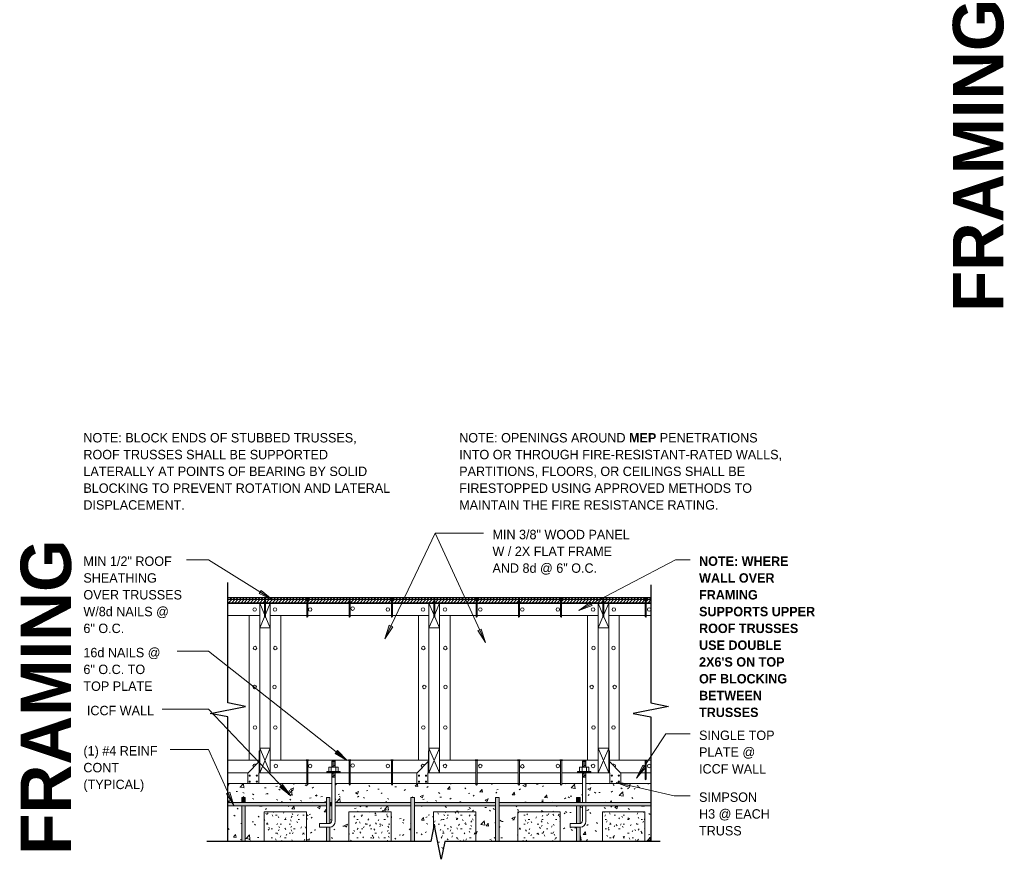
# Model space of a CAD drawing. Header units: inches. Extents: x 0 to 1357, y -35 to 287.
# Tile 5 of 13: x 157 to 297, y -28 to 91. Entities that reach past the tile are written whole.
import ezdxf

# ---------------------------------------------------------------- set-up
doc = ezdxf.new("R2010")
doc.units = ezdxf.units.IN
doc.header["$MEASUREMENT"] = 0
doc.linetypes.add('Hidden 1_8_', pattern=[0.1875, 0.125, -0.0625])
for name, color, linetype, lineweight in [('A-ANNO-TEXT', 2, 'Continuous', 9), ('A-DETL-GENF', 3, 'Continuous', 9), ('A-DETL-LLIN', 3, 'Continuous', 9), ('A-DETL-MBND', 5, 'Continuous', 9)]:
    doc.layers.add(name, color=color, linetype=linetype, lineweight=lineweight)
pattern_1 = [(0, (65.18, 0), (2.56, 0.64), [0.211, -1.709, 0.211, -1.709, -10.24]), (0, (65.18, 0), (2.56, 0.64), [-3.84, 0.211, -3.629, 0.211, -1.709, -4.48]), (0, (65.18, 0), (2.56, 0.64), [-9.6, 0.211, -1.069, 0.211, -2.989]), (120, (66.14, 0.32), (-1.8342563, 1.897025), [0.211, -1.709, 0.211, -1.709, -10.24]), (120, (66.14, 0.32), (-1.8342563, 1.897025), [-3.84, 0.211, -3.629, 0.211, -1.709, -4.48]), (120, (66.14, 0.32), (-1.8342563, 1.897025), [-9.6, 0.211, -1.069, 0.211, -2.989]), (240, (66.46, 1.6), (-0.7257437, -2.537025), [0.211, -1.709, 0.211, -1.709, -10.24]), (240, (66.46, 1.6), (-0.7257437, -2.537025), [-3.84, 0.211, -3.629, 0.211, -1.709, -4.48]), (240, (66.46, 1.6), (-0.7257437, -2.537025), [-9.6, 0.211, -1.069, 0.211, -2.989])]
pattern_2 = [(50, (65.18, 0), (4.590705, -0.40187), [0.48, -5.28]), (355, (65.18, 0), (-0.88784, 4.8137), [0.384, -4.224]), (100.451, (65.562, -0.033), (3.70197, 4.41272), [0.408, -4.487]), (46.184, (65.18, 1.28), (6.83066, -1.05904), [0.72, -7.92]), (96.636, (65.749, 1.192), (5.98166, 6.23401), [0.612, -6.731]), (351.184, (65.18, 1.28), (5.98208, 6.23382), [0.576, -6.336]), (21, (65.82, 0.96), (3.82029, -2.5771), [0.48, -5.28]), (326, (65.82, 0.96), (1.55721, 4.64059), [0.384, -4.224]), (71.451, (66.138, 0.745), (5.37715, 2.0647), [0.408, -4.487]), (37.5, (65.18, 0), (0.077972, 2.130786), [0.211, -3.962, 0.211, -4.077, -4.24]), (37.5, (65.18, 0), (0.077972, 2.130786), [-8.461, 0.211, -4.029]), (7.5, (65.18, 0), (1.683907, 2.52439), [0.211, -2.234, 0.211, -3.866, -1.616]), (7.5, (65.18, 0), (1.683907, 2.52439), [-6.522, 0.211, -1.405]), (327.5, (63.753, 0), (3.416527, -0.144297), [0.211, -1.389, 0.211, -4.781, -6.624]), (327.5, (63.753, 0), (3.416527, -0.144297), [-6.592, 0.211, -6.413]), (317.5, (63.113, 0), (3.732463, 0.640715), [0.211, -1.869, 0.211, -3.104, -4.704]), (317.5, (63.113, 0), (3.732463, 0.640715), [-5.395, 0.211, -4.493])]
pattern_3 = [(0, (57.726, -0.519), (0, 0.444), []), (315, (57.726, -0.519), (0.444063, 3e-17), [0.628, -0.628]), (45, (57.726, -0.519), (0.444063, -3e-17), [0.628, -0.628])]

# ---------------------------------------------------------------- blocks, each defined once
blk = doc.blocks.new('Dimension Lumbe_S BLOCKING0')
at = {"layer": 'A-DETL-GENF'}
for p, q in [((1.5, 0), (0, -3.5)), ((0, 0), (1.5, -3.5)), ((0, -3.5), (0, 0)), ((0, 0), (1.5, 0)), ((1.5, 0), (1.5, -3.5)), ((1.5, -3.5), (0, -3.5))]:
    blk.add_line(p, q, dxfattribs=at)
blk = doc.blocks.new('Dimension Lumbe_S BLOCKING1')
at = {"layer": 'A-DETL-GENF'}
for p, q in [((0, 0), (0.68, -1.59)), ((0, -3.5), (0, 0)), ((1.5, 0), (0.82, -1.59)), ((1.5, 0), (1.5, -3.5)), ((0.68, -1.92), (0, -3.5)), ((0.82, -1.92), (1.5, -3.5)), ((1.5, -3.5), (0, -3.5))]:
    blk.add_line(p, q, dxfattribs=at)
blk = doc.blocks.new('Plywood-Section_S BLOCKING0')
at = {"layer": 'A-DETL-GENF'}
h = blk.add_hatch(dxfattribs=at)
h.set_pattern_fill('FP2_8', color=256, style=0, pattern_type=2)
h.set_pattern_definition(pattern_3)
h.paths.add_polyline_path([(7.18, 0), (7.18, 0.75), (1.98, 0.75), (1.98, 0)], flags=0)
h = blk.add_hatch(dxfattribs=at)
h.set_pattern_fill('FP2_8', color=256, style=0, pattern_type=2)
h.set_pattern_definition(pattern_3)
h.paths.add_polyline_path([(7.32, 0.75), (7.32, 0), (13.18, 0), (13.18, 0.75)], flags=0)
h = blk.add_hatch(dxfattribs=at)
h.set_pattern_fill('FP2_8', color=256, style=0, pattern_type=2)
h.set_pattern_definition(pattern_3)
h.paths.add_polyline_path([(13.32, 0.75), (13.32, 0), (19.18, 0), (19.18, 0.75)], flags=0)
h = blk.add_hatch(dxfattribs=at)
h.set_pattern_fill('FP2_8', color=256, style=0, pattern_type=2)
h.set_pattern_definition(pattern_3)
h.paths.add_polyline_path([(19.32, 0.75), (19.32, 0), (25.18, 0), (25.18, 0.75)], flags=0)
h = blk.add_hatch(dxfattribs=at)
h.set_pattern_fill('FP2_8', color=256, style=0, pattern_type=2)
h.set_pattern_definition(pattern_3)
h.paths.add_polyline_path([(25.32, 0.75), (25.32, 0), (31.18, 0), (31.18, 0.75)], flags=0)
h = blk.add_hatch(dxfattribs=at)
h.set_pattern_fill('FP2_8', color=256, style=0, pattern_type=2)
h.set_pattern_definition(pattern_3)
h.paths.add_polyline_path([(31.32, 0.75), (31.32, 0), (37.18, 0), (37.18, 0.75)], flags=0)
h = blk.add_hatch(dxfattribs=at)
h.set_pattern_fill('FP2_8', color=256, style=0, pattern_type=2)
h.set_pattern_definition(pattern_3)
h.paths.add_polyline_path([(37.32, 0.75), (37.32, 0), (43.18, 0), (43.18, 0.75)], flags=0)
h = blk.add_hatch(dxfattribs=at)
h.set_pattern_fill('FP2_8', color=256, style=0, pattern_type=2)
h.set_pattern_definition(pattern_3)
h.paths.add_polyline_path([(43.32, 0.75), (43.32, 0), (49.18, 0), (49.18, 0.75)], flags=0)
h = blk.add_hatch(dxfattribs=at)
h.set_pattern_fill('FP2_8', color=256, style=0, pattern_type=2)
h.set_pattern_definition(pattern_3)
h.paths.add_polyline_path([(49.32, 0.75), (49.32, 0), (55.18, 0), (55.18, 0.75)], flags=0)
h = blk.add_hatch(dxfattribs=at)
h.set_pattern_fill('FP2_8', color=256, style=0, pattern_type=2)
h.set_pattern_definition(pattern_3)
h.paths.add_polyline_path([(55.32, 0.75), (55.32, 0), (61.18, 0), (61.18, 0.75)], flags=0)
h = blk.add_hatch(dxfattribs=at)
h.set_pattern_fill('FP2_8', color=256, style=0, pattern_type=2)
h.set_pattern_definition(pattern_3)
h.paths.add_polyline_path([(61.32, 0.75), (61.32, 0), (61.98, 0), (61.98, 0.75)], flags=0)
at = {"layer": 'A-DETL-GENF', "lineweight": 30}
for p, q in [((7.11, 0.75), (1.98, 0.75)), ((1.98, 0), (7.18, 0)), ((7.32, 0), (13.18, 0)), ((13.11, 0.75), (7.39, 0.75)), ((13.32, 0), (19.18, 0)), ((19.11, 0.75), (13.39, 0.75)), ((19.32, 0), (25.18, 0)), ((25.11, 0.75), (19.39, 0.75)), ((25.32, 0), (31.18, 0)), ((31.11, 0.75), (25.39, 0.75)), ((31.32, 0), (37.18, 0)), ((37.11, 0.75), (31.39, 0.75)), ((37.32, 0), (43.18, 0)), ((43.11, 0.75), (37.39, 0.75)), ((43.32, 0), (49.18, 0)), ((49.11, 0.75), (43.39, 0.75)), ((49.32, 0), (55.18, 0)), ((55.11, 0.75), (49.39, 0.75)), ((55.32, 0), (61.18, 0)), ((61.11, 0.75), (55.39, 0.75)), ((61.32, 0), (61.98, 0)), ((61.98, 0.75), (61.39, 0.75))]:
    blk.add_line(p, q, dxfattribs=at)
blk = doc.blocks.new('Common Wood Nai_S BLOCKING0')
at = {"layer": 'A-DETL-GENF'}
for p, q in [((0, 0.1405), (-0.066, 0.1405)), ((-0.066, 0.1405), (-0.066, -0.1405)), ((0, 0.0695), (0, 0.1405)), ((2.668, 0.0695), (0, 0.0695)), ((0, -0.0695), (0, 0.0695)), ((2.75, 0), (2.668, 0.0695)), ((2.668, -0.0695), (2.75, 0)), ((-0.066, -0.1405), (0, -0.1405)), ((0, -0.1405), (0, -0.0695)), ((0, -0.0695), (2.668, -0.0695))]:
    blk.add_line(p, q, dxfattribs=at)
blk = doc.blocks.new('Common Wood Nai_S BLOCKING1')
at = {"layer": 'A-DETL-GENF'}
for p, q in [((0, 0.1715), (-0.083, 0.1715)), ((-0.083, 0.1715), (-0.083, -0.1715)), ((0, 0.081), (0, 0.1715)), ((3.409, 0.081), (0, 0.081)), ((0, -0.081), (0, 0.081)), ((3.5, 0), (3.409, 0.081)), ((3.409, -0.081), (3.5, 0)), ((-0.083, -0.1715), (0, -0.1715)), ((0, -0.1715), (0, -0.081)), ((0, -0.081), (3.409, -0.081))]:
    blk.add_line(p, q, dxfattribs=at)
blk = doc.blocks.new('Reinf Bar Eleva_S BLOCKING0')
at = {"layer": 'A-DETL-GENF'}
for points in [[(0, 0), (0, -0.5), (0.67, -0.5), (0.67, 0)], [(1.17, 0), (1.17, -0.5), (6.25, -0.5), (6.25, 0)]]:
    blk.add_hatch(color=256, dxfattribs=at).paths.add_polyline_path(points, flags=0)
for p, q in [((0.67, 0), (0, 0)), ((0, 0), (0, -0.5)), ((0, -0.5), (0.67, -0.5)), ((6.25, 0), (1.17, 0)), ((1.17, -0.5), (6.25, -0.5))]:
    blk.add_line(p, q, dxfattribs=at)
blk = doc.blocks.new('Reinf Bar Eleva_S BLOCKING1')
at = {"layer": 'A-DETL-GENF'}
for points in [[(0, 0), (0, -0.5), (0.67, -0.5), (0.67, 0)], [(3.69, -0.12), (3.68, 0), (1.17, 0), (1.17, -0.5), (3.69, -0.5)], [(4.19, 0), (4.19, -0.5), (6.25, -0.5), (6.25, 0)]]:
    blk.add_hatch(color=256, dxfattribs=at).paths.add_polyline_path(points, flags=0)
for p, q in [((0.67, 0), (0, 0)), ((0, 0), (0, -0.5)), ((0, -0.5), (0.67, -0.5)), ((3.68, 0), (1.17, 0)), ((1.17, -0.5), (3.69, -0.5)), ((6.25, 0), (4.19, 0)), ((4.19, -0.5), (6.25, -0.5))]:
    blk.add_line(p, q, dxfattribs=at)
blk = doc.blocks.new('Anchor Bolt2 - _S BLOCKING0')
at = {"layer": 'A-DETL-GENF'}
for p, q in [((-0.66, 2.62), (-0.66, 3.25)), ((-0.66, 3.25), (0.66, 3.25)), ((-0.31, 2.62), (-0.31, 3.25)), ((-0.25, 4.12), (0.25, 4.18)), ((-0.25, 3.25), (-0.25, 4.12)), ((-0.25, 4), (0.25, 4.05)), ((-0.25, 3.87), (0.25, 3.93)), ((-0.25, 3.75), (0.25, 3.8)), ((-0.25, 3.62), (0.25, 3.68)), ((-0.25, 3.5), (0.25, 3.55)), ((-0.25, 3.37), (0.25, 3.43)), ((-0.12, 3.25), (0.25, 3.29)), ((0.25, 3.25), (0.25, 4.18)), ((0.31, 2.62), (0.31, 3.25)), ((0.66, 2.62), (0.66, 3.25)), ((-0.94, 2.62), (0.94, 2.62)), ((-0.94, 2.5), (-0.94, 2.62)), ((-0.94, 2.5), (0.94, 2.5)), ((-0.25, 2.5), (-0.25, -1.73)), ((-0.25, 2.37), (0.25, 2.43)), ((-0.25, 2.25), (0.25, 2.3)), ((-0.25, 2.12), (0.25, 2.18)), ((-0.25, 2), (0.25, 2.05)), ((-0.25, 1.87), (0.25, 1.93)), ((-0.25, 1.75), (0.25, 1.8)), ((0.25, 2.5), (0.25, -1.73)), ((0.94, 2.5), (0.94, 2.62)), ((-0.25, -2.23), (-0.25, -4.31)), ((0.25, -2.23), (0.25, -4.44)), ((-2, -5.25), (-2, -4.75)), ((-2, -4.75), (-0.69, -4.75)), ((-2, -5.25), (-0.56, -5.25))]:
    blk.add_line(p, q, dxfattribs=at)
for centre, radius in [((-0.69, -4.31), 0.438), ((-0.56, -4.44), 0.812)]:
    blk.add_arc(centre, radius, 270, 0, dxfattribs=at)
blk = doc.blocks.new('Reinf Bar Eleva_S BLOCKING2')
at = {"layer": 'A-DETL-GENF'}
for points in [[(34.06, -0.5), (34.06, 0), (22.56, 0), (22.56, -0.5)], [(46.06, -0.5), (46.06, 0), (45.8, 0), (45.8, -0.5)], [(60.52, -0.5), (60.52, 0), (46.56, 0), (46.56, -0.5)], [(0.52, 0), (0.52, -0.5), (22.06, -0.5), (22.06, 0)], [(34.56, 0), (34.56, -0.5), (45.3, -0.5), (45.3, 0)]]:
    blk.add_hatch(color=256, dxfattribs=at).paths.add_polyline_path(points, flags=0)
for p, q in [((22.06, 0), (0.52, 0)), ((0.52, -0.5), (22.06, -0.5)), ((34.06, 0), (22.56, 0)), ((22.56, -0.5), (34.06, -0.5)), ((45.3, 0), (34.56, 0)), ((34.56, -0.5), (45.3, -0.5)), ((46.06, 0), (45.8, 0)), ((45.8, -0.5), (46.06, -0.5)), ((60.52, 0), (46.56, 0)), ((46.56, -0.5), (60.52, -0.5))]:
    blk.add_line(p, q, dxfattribs=at)
blk = doc.blocks.new('Break Line1 - B_S BLOCKING0')
at = {"layer": 'A-DETL-GENF', "lineweight": 30}
for p, q in [((-1, 0), (-0.5, 2.5)), ((-0.5, 2.5), (0.5, -2.5)), ((-17.72, 0), (-1, 0)), ((0.5, -2.5), (1, 0)), ((1, 0), (18.68, 0))]:
    blk.add_line(p, q, dxfattribs=at)
blk = doc.blocks.new('Break Line1 - B_S BLOCKING1')
at = {"layer": 'A-DETL-GENF', "lineweight": 30}
for p, q in [((-1, 0), (-0.5, 2.5)), ((-0.5, 2.5), (0.5, -2.5)), ((-18.68, 0), (-1, 0)), ((0.5, -2.5), (1, 0)), ((1, 0), (18.06, 0))]:
    blk.add_line(p, q, dxfattribs=at)
blk = doc.blocks.new('Reinf Bar Eleva_S BLOCKING3')
at = {"layer": 'A-DETL-GENF'}
h = blk.add_hatch(color=256, dxfattribs=at)
edge = h.paths.add_edge_path(flags=0)
edge.add_line((0, 0), (0, -0.5))
edge.add_line((0, -0.5), (3.69, -0.5))
edge.add_line((3.69, -0.5), (3.69, -0.18))
edge.add_spline(control_points=[(3.69, -0.18), (3.69, -0.14), (3.68, -0.08), (3.66, -0.03), (3.65, 0)], knot_values=[0, 0, 0, 0, 0.090613, 0.18063, 0.18063, 0.18063, 0.18063], degree=3, periodic=0)
edge.add_line((3.65, 0), (0, 0))
blk.add_hatch(color=256, dxfattribs=at).paths.add_polyline_path([(4.19, 0), (4.19, -0.05), (4.19, -0.5), (6.25, -0.5), (6.25, 0)], flags=0)
for p, q in [((3.65, 0), (0, 0)), ((0, 0), (0, -0.5)), ((0, -0.5), (3.69, -0.5)), ((6.25, 0), (4.19, 0)), ((4.19, -0.5), (6.25, -0.5))]:
    blk.add_line(p, q, dxfattribs=at)
blk = doc.blocks.new('Reinf Bar Eleva_S BLOCKING4')
at = {"layer": 'A-DETL-GENF'}
blk.add_hatch(color=256, dxfattribs=at).paths.add_polyline_path([(0, 0), (0, -0.5), (6.25, -0.5), (6.25, 0)], flags=0)
for p, q in [((6.25, 0), (0, 0)), ((0, 0), (0, -0.5)), ((0, -0.5), (6.25, -0.5))]:
    blk.add_line(p, q, dxfattribs=at)
blk = doc.blocks.new('Anchor Bolt2 - _S BLOCKING1')
at = {"layer": 'A-DETL-GENF'}
for p, q in [((-0.66, 2.62), (-0.66, 3.25)), ((-0.66, 3.25), (0.66, 3.25)), ((-0.31, 2.62), (-0.31, 3.25)), ((-0.25, 4.12), (0.25, 4.18)), ((-0.25, 3.25), (-0.25, 4.12)), ((-0.25, 4), (0.25, 4.05)), ((-0.25, 3.87), (0.25, 3.93)), ((-0.25, 3.75), (0.25, 3.8)), ((-0.25, 3.62), (0.25, 3.68)), ((-0.25, 3.5), (0.25, 3.55)), ((-0.25, 3.37), (0.25, 3.43)), ((-0.12, 3.25), (0.25, 3.29)), ((0.25, 3.25), (0.25, 4.18)), ((0.31, 2.62), (0.31, 3.25)), ((0.66, 2.62), (0.66, 3.25)), ((-0.94, 2.62), (0.94, 2.62)), ((-0.94, 2.5), (-0.94, 2.62)), ((-0.94, 2.5), (0.94, 2.5)), ((-0.25, 2.5), (-0.25, -4.31)), ((-0.25, 2.37), (0.25, 2.43)), ((-0.25, 2.25), (0.25, 2.3)), ((-0.25, 2.12), (0.25, 2.18)), ((-0.25, 2), (0.25, 2.05)), ((-0.25, 1.87), (0.25, 1.93)), ((-0.25, 1.75), (0.25, 1.8)), ((0.25, 2.5), (0.25, -4.44)), ((0.94, 2.5), (0.94, 2.62)), ((-2, -5.25), (-2, -4.75)), ((-2, -4.75), (-0.69, -4.75)), ((-2, -5.25), (-0.56, -5.25))]:
    blk.add_line(p, q, dxfattribs=at)
for centre, radius in [((-0.69, -4.31), 0.438), ((-0.56, -4.44), 0.812)]:
    blk.add_arc(centre, radius, 270, 0, dxfattribs=at)
blk = doc.blocks.new('Break Line1 - B_S BLOCKING2')
at = {"layer": 'A-DETL-GENF', "lineweight": 30}
for p, q in [((-1, 0), (-0.5, 2.5)), ((-0.5, 2.5), (0.5, -2.5)), ((-31.53, 0), (-1, 0)), ((0.5, -2.5), (1, 0)), ((1, 0), (32.75, 0))]:
    blk.add_line(p, q, dxfattribs=at)

msp = doc.modelspace()

# ---------------------------------------------------------------- hatches: boundary and pattern name
at = {"layer": 'A-ANNO-TEXT'}
for points in [[(191.15, 10.1), (190.87, 9.65), (192.71, 8.82)], [(238.1, 7.96), (237.86, 8.42), (236.21, 7.26)], [(209.79, 4.94), (209.31, 5.16), (208.69, 3.24)], [(222.34, 4.63), (221.86, 4.41), (222.93, 2.7)], [(201.94, -12.59), (201.61, -13), (203.34, -14.03)], [(245.7, -14.98), (245.27, -14.69), (244.38, -16.5)], [(194.16, -17.41), (193.78, -17.77), (195.35, -19.04)], [(243.37, -17.83), (243.48, -17.32), (241.48, -17.13)], [(186.69, -18.48), (186.21, -18.7), (187.27, -20.41)]]:
    msp.add_hatch(color=7, dxfattribs=at).paths.add_polyline_path(points, flags=0)
at = {"layer": 'A-DETL-GENF'}
h = msp.add_hatch(dxfattribs=at)
h.set_pattern_fill('FP2_7', style=0, pattern_type=2)
h.set_pattern_definition(pattern_2)
h.paths.add_polyline_path([(197.77, -17.27), (197.77, -17.42), (197.68, -17.51), (197.6, -17.42), (197.6, -17.27), (190.79, -17.27), (190.79, -17.29), (189.23, -17.29), (189.23, -17.27), (186.41, -17.27), (186.41, -19.95), (188.38, -19.95), (188.38, -19.27), (188.88, -19.27), (188.88, -19.95), (200.38, -19.95), (200.38, -19.27), (200.88, -19.27), (200.88, -19.95), (201.14, -19.95), (201.14, -17.27)], flags=0)
h = msp.add_hatch(dxfattribs=at)
h.set_pattern_fill('FP2_7', style=0, pattern_type=2)
h.set_pattern_definition(pattern_2)
h.paths.add_polyline_path([(203.77, -17.27), (203.77, -17.42), (203.68, -17.51), (203.6, -17.42), (203.6, -17.27), (201.64, -17.27), (201.64, -19.95), (212.38, -19.95), (212.38, -19.27), (212.88, -19.27), (212.88, -19.95), (224.38, -19.95), (224.38, -19.27), (224.88, -19.27), (224.88, -19.95), (235.88, -19.95), (235.88, -19.27), (236.38, -19.27), (236.38, -19.95), (236.7, -19.95), (236.7, -17.27), (233.77, -17.27), (233.77, -17.42), (233.68, -17.51), (233.6, -17.42), (233.6, -17.27), (227.77, -17.27), (227.77, -17.42), (227.68, -17.51), (227.6, -17.42), (227.6, -17.27), (221.77, -17.27), (221.77, -17.42), (221.68, -17.51), (221.6, -17.42), (221.6, -17.27), (214.79, -17.27), (214.79, -17.29), (213.23, -17.29), (213.23, -17.27), (209.77, -17.27), (209.77, -17.42), (209.68, -17.51), (209.6, -17.42), (209.6, -17.27)], flags=0)
h = msp.add_hatch(dxfattribs=at)
h.set_pattern_fill('FP2_7', style=0, pattern_type=2)
h.set_pattern_definition(pattern_2)
h.paths.add_polyline_path([(237.2, -17.27), (237.2, -19.95), (246.41, -19.95), (246.41, -17.27), (242.14, -17.27), (242.14, -17.29), (240.58, -17.29), (240.58, -17.27)], flags=0)
h = msp.add_hatch(dxfattribs=at)
h.set_pattern_fill('FP2_7', style=0, pattern_type=2)
h.set_pattern_definition(pattern_2)
h.paths.add_polyline_path([(188.38, -25.52), (188.38, -20.45), (186.41, -20.45), (186.41, -25.52)], flags=0)
h = msp.add_hatch(dxfattribs=at)
h.set_pattern_fill('FP2_7', style=0, pattern_type=2)
h.set_pattern_definition(pattern_2)
h.paths.add_polyline_path([(191.56, -21.27), (197.56, -21.27), (197.56, -25.52), (200.38, -25.52), (200.38, -23.46), (199.39, -23.46), (199.39, -22.96), (200.38, -22.96), (200.38, -20.45), (188.88, -20.45), (188.88, -25.52), (191.56, -25.52)], flags=0)
h = msp.add_hatch(dxfattribs=at)
h.set_pattern_fill('FP2_7', style=0, pattern_type=2)
h.set_pattern_definition(pattern_2)
edge = h.paths.add_edge_path(flags=0)
edge.add_line((203.56, -21.27), (209.56, -21.27))
edge.add_line((209.56, -21.27), (209.56, -25.52))
edge.add_line((209.56, -25.52), (212.38, -25.52))
edge.add_line((212.38, -25.52), (212.38, -20.45))
edge.add_line((212.38, -20.45), (201.64, -20.45))
edge.add_line((201.64, -20.45), (201.64, -22.65))
edge.add_spline(control_points=[(201.64, -22.65), (201.64, -22.72), (201.62, -22.86), (201.54, -23.05), (201.42, -23.21), (201.26, -23.34), (201.08, -23.43), (200.94, -23.45), (200.88, -23.46)], knot_values=[0, 0, 0, 0, 0.203675, 0.407074, 0.610222, 0.813141, 1.015854, 1.218387, 1.218387, 1.218387, 1.218387], degree=3, periodic=0)
edge.add_line((200.88, -23.46), (200.88, -25.52))
edge.add_line((200.88, -25.52), (203.56, -25.52))
edge.add_line((203.56, -25.52), (203.56, -21.27))
h = msp.add_hatch(dxfattribs=at)
h.set_pattern_fill('FP2_7', style=0, pattern_type=2)
h.set_pattern_definition(pattern_2)
edge = h.paths.add_edge_path(flags=0)
edge.add_line((201.14, -20.45), (200.88, -20.45))
edge.add_line((200.88, -20.45), (200.88, -22.92))
edge.add_spline(control_points=[(200.88, -22.92), (200.91, -22.91), (200.97, -22.88), (201.05, -22.79), (201.12, -22.68), (201.14, -22.58), (201.14, -22.53)], knot_values=[0, 0, 0, 0, 0.099948, 0.199929, 0.34982, 0.500462, 0.500462, 0.500462, 0.500462], degree=3, periodic=0)
edge.add_line((201.14, -22.53), (201.14, -20.45))
h = msp.add_hatch(dxfattribs=at)
h.set_pattern_fill('FP2_7', style=0, pattern_type=2)
h.set_pattern_definition(pattern_2)
h.paths.add_polyline_path([(215.56, -21.27), (221.56, -21.27), (221.56, -25.52), (224.38, -25.52), (224.38, -20.45), (212.88, -20.45), (212.88, -25.52), (215.18, -25.52), (215.56, -23.62)], flags=0)
h = msp.add_hatch(dxfattribs=at)
h.set_pattern_fill('FP2_7', style=0, pattern_type=2)
h.set_pattern_definition(pattern_2)
h.paths.add_polyline_path([(227.56, -21.27), (233.56, -21.27), (233.56, -25.52), (235.88, -25.52), (235.88, -23.46), (234.95, -23.46), (234.95, -22.96), (235.88, -22.96), (235.88, -20.45), (224.88, -20.45), (224.88, -25.52), (227.56, -25.52)], flags=0)
h = msp.add_hatch(dxfattribs=at)
h.set_pattern_fill('FP2_7', style=0, pattern_type=2)
h.set_pattern_definition(pattern_2)
edge = h.paths.add_edge_path(flags=0)
edge.add_line((236.38, -20.45), (236.37, -22.95))
edge.add_arc((236.26, -22.53), 0.438, 285, 360)
edge.add_line((236.7, -22.53), (236.7, -20.45))
edge.add_line((236.7, -20.45), (236.38, -20.45))
h = msp.add_hatch(dxfattribs=at)
h.set_pattern_fill('FP2_7', style=0, pattern_type=2)
h.set_pattern_definition(pattern_2)
edge = h.paths.add_edge_path(flags=0)
edge.add_line((239.56, -21.27), (245.56, -21.27))
edge.add_line((245.56, -21.27), (245.56, -25.52))
edge.add_line((245.56, -25.52), (246.41, -25.52))
edge.add_line((246.41, -25.52), (246.41, -20.45))
edge.add_line((246.41, -20.45), (237.2, -20.45))
edge.add_line((237.2, -20.45), (237.2, -22.65))
edge.add_arc((236.38, -22.65), 0.813, 270, 360, ccw=False)
edge.add_line((236.38, -23.46), (236.38, -23.46))
edge.add_line((236.38, -23.46), (236.38, -25.52))
edge.add_line((236.38, -25.52), (239.56, -25.52))
edge.add_line((239.56, -25.52), (239.56, -21.27))
h = msp.add_hatch(dxfattribs=at)
h.set_pattern_fill('FP2_6', style=0, pattern_type=2)
h.set_pattern_definition(pattern_1)
h.paths.add_polyline_path([(191.56, -21.27), (191.56, -25.52), (197.56, -25.52), (197.56, -21.27)], flags=0)
h = msp.add_hatch(dxfattribs=at)
h.set_pattern_fill('FP2_6', style=0, pattern_type=2)
h.set_pattern_definition(pattern_1)
h.paths.add_polyline_path([(203.56, -21.27), (203.56, -25.52), (209.56, -25.52), (209.56, -21.27)], flags=0)
h = msp.add_hatch(dxfattribs=at)
h.set_pattern_fill('FP2_6', style=0, pattern_type=2)
h.set_pattern_definition(pattern_1)
h.paths.add_polyline_path([(215.56, -21.27), (215.56, -23.62), (215.68, -23.02), (216.68, -28.02), (217.18, -25.52), (221.56, -25.52), (221.56, -21.27)], flags=0)
h = msp.add_hatch(dxfattribs=at)
h.set_pattern_fill('FP2_6', style=0, pattern_type=2)
h.set_pattern_definition(pattern_1)
h.paths.add_polyline_path([(227.56, -21.27), (227.56, -25.52), (233.56, -25.52), (233.56, -21.27)], flags=0)
h = msp.add_hatch(dxfattribs=at)
h.set_pattern_fill('FP2_6', style=0, pattern_type=2)
h.set_pattern_definition(pattern_1)
h.paths.add_polyline_path([(239.56, -21.27), (239.56, -25.52), (245.56, -25.52), (245.56, -21.27)], flags=0)

# ---------------------------------------------------------------- linework, layer by layer
at = {"layer": 'A-ANNO-TEXT', "color": 7}
for p, q in [((208.69, 3.24), (215.83, 18.22)), ((215.83, 18.22), (222.66, 18.22)), ((215.83, 18.22), (222.66, 18.22)), ((222.93, 2.7), (215.83, 18.22)), ((182.53, 14.44), (180.56, 14.44)), ((183.66, 14.44), (182.53, 14.44)), ((192.71, 8.82), (183.66, 14.44)), ((236.21, 7.26), (249.91, 14.44)), ((249.91, 14.44), (251.96, 14.44)), ((191.15, 10.1), (190.87, 9.65)), ((192.71, 8.82), (191.15, 10.1)), ((190.87, 9.65), (192.71, 8.82)), ((237.86, 8.42), (236.21, 7.26)), ((238.1, 7.96), (237.86, 8.42)), ((236.21, 7.26), (238.1, 7.96)), ((209.31, 5.16), (208.69, 3.24)), ((208.69, 3.24), (209.79, 4.94)), ((209.79, 4.94), (209.31, 5.16)), ((222.34, 4.63), (221.86, 4.41)), ((221.86, 4.41), (222.93, 2.7)), ((222.93, 2.7), (222.34, 4.63)), ((179.97, 1.48), (179.23, 1.48)), ((183.66, 1.48), (179.97, 1.48)), ((203.34, -14.03), (183.66, 1.48)), ((178.43, -6.74), (177.07, -6.74)), ((183.66, -6.74), (178.43, -6.74)), ((195.35, -19.04), (183.66, -6.74)), ((244.38, -16.5), (248.53, -10.25)), ((248.53, -10.25), (251.96, -10.25)), ((178.36, -12.45), (178.24, -12.45)), ((183.66, -12.45), (178.36, -12.45)), ((187.27, -20.41), (183.66, -12.45)), ((201.94, -12.59), (201.61, -13)), ((201.61, -13), (203.34, -14.03)), ((203.34, -14.03), (201.94, -12.59)), ((245.27, -14.69), (244.38, -16.5)), ((244.38, -16.5), (245.7, -14.98)), ((245.7, -14.98), (245.27, -14.69)), ((194.16, -17.41), (193.78, -17.77)), ((193.78, -17.77), (195.35, -19.04)), ((195.35, -19.04), (194.16, -17.41)), ((243.48, -17.32), (241.48, -17.13)), ((241.48, -17.13), (243.37, -17.83)), ((241.48, -17.13), (249.73, -19.02)), ((243.37, -17.83), (243.48, -17.32)), ((186.69, -18.48), (186.21, -18.7)), ((186.21, -18.7), (187.27, -20.41)), ((187.27, -20.41), (186.69, -18.48)), ((249.73, -19.02), (251.96, -19.02))]:
    msp.add_line(p, q, dxfattribs=at)
at = {"layer": 'A-DETL-LLIN'}
for p, q in [((190.93, 6.55), (190.93, 8.3)), ((192.43, 8.3), (192.43, 6.55)), ((214.93, 6.55), (214.93, 8.3)), ((216.43, 8.3), (216.43, 6.55)), ((238.93, 6.55), (238.93, 8.3)), ((240.43, 8.3), (240.43, 6.55)), ((186.41, 6.55), (190.93, 6.55)), ((190.93, 6.55), (189.43, 6.55)), ((189.43, 6.55), (189.43, -13.95)), ((190.93, -13.95), (190.93, 6.55)), ((192.43, 6.55), (197.62, 6.55)), ((193.93, 6.55), (192.43, 6.55)), ((192.43, 6.55), (192.43, -13.95)), ((193.93, -13.95), (193.93, 6.55)), ((197.75, 6.55), (203.62, 6.55)), ((203.75, 6.55), (209.62, 6.55)), ((209.75, 6.55), (214.93, 6.55)), ((214.93, 6.55), (213.43, 6.55)), ((213.43, 6.55), (213.43, -13.95)), ((214.93, -13.95), (214.93, 6.55)), ((216.43, 6.55), (221.62, 6.55)), ((217.93, 6.55), (216.43, 6.55)), ((216.43, 6.55), (216.43, -13.95)), ((217.93, -13.95), (217.93, 6.55)), ((221.75, 6.55), (227.62, 6.55)), ((227.75, 6.55), (233.62, 6.55)), ((233.75, 6.55), (238.93, 6.55)), ((238.93, 6.55), (237.43, 6.55)), ((237.43, 6.55), (237.43, -13.95)), ((238.93, -13.95), (238.93, 6.55)), ((240.43, 6.55), (245.62, 6.55)), ((241.93, 6.55), (240.43, 6.55)), ((240.43, 6.55), (240.43, -13.95)), ((241.93, -13.95), (241.93, 6.55)), ((245.75, 6.55), (246.41, 6.55)), ((190.93, 4.8), (192.43, 4.8)), ((190.93, -12.26), (190.93, 4.8)), ((192.43, 4.8), (192.43, -12.26)), ((193.93, -6.2), (193.93, 4.8)), ((193.93, -6.2), (193.93, 4.8)), ((214.93, 4.8), (216.43, 4.8)), ((214.93, -12.26), (214.93, 4.8)), ((214.93, -12.26), (214.93, 4.8)), ((216.43, 4.8), (216.43, -12.26)), ((217.93, -6.2), (217.93, 4.8)), ((217.93, -6.2), (217.93, 4.8)), ((238.93, 4.8), (240.43, 4.8)), ((238.93, -12.26), (238.93, 4.8)), ((238.93, -12.26), (238.93, 4.8)), ((240.43, 4.8), (240.43, -12.26)), ((241.93, -6.2), (241.93, 4.8)), ((241.93, -6.2), (241.93, 4.8)), ((192.43, -12.26), (190.93, -12.26)), ((216.43, -12.26), (214.93, -12.26)), ((240.43, -12.26), (238.93, -12.26)), ((190.93, -13.95), (186.41, -13.95)), ((189.43, -13.95), (190.93, -13.95)), ((190.9, -12.66), (190.85, -12.66)), ((190.85, -12.66), (190.85, -14.09)), ((190.9, -14.02), (190.9, -12.66)), ((190.93, -15.77), (190.93, -13.95)), ((192.43, -13.95), (192.43, -15.7)), ((197.51, -13.95), (192.43, -13.95)), ((192.43, -13.95), (193.93, -13.95)), ((203.51, -13.95), (197.86, -13.95)), ((209.51, -13.95), (203.86, -13.95)), ((214.93, -13.95), (209.86, -13.95)), ((213.43, -13.95), (214.93, -13.95)), ((214.9, -12.66), (214.85, -12.66)), ((214.85, -12.66), (214.85, -14.09)), ((214.9, -14.02), (214.9, -12.66)), ((214.93, -15.7), (214.93, -13.95)), ((216.43, -13.95), (216.43, -15.7)), ((221.51, -13.95), (216.43, -13.95)), ((216.43, -13.95), (217.93, -13.95)), ((227.51, -13.95), (221.86, -13.95)), ((233.51, -13.95), (227.86, -13.95)), ((238.93, -13.95), (233.86, -13.95)), ((237.43, -13.95), (238.93, -13.95)), ((238.93, -15.7), (238.93, -13.95)), ((240.43, -13.95), (240.43, -15.77)), ((245.54, -13.95), (240.43, -13.95)), ((240.43, -13.95), (241.93, -13.95)), ((240.47, -14.02), (240.47, -12.66)), ((240.47, -12.66), (240.52, -12.66)), ((240.52, -12.66), (240.52, -14.09)), ((246.41, -13.95), (245.83, -13.95)), ((190.88, -14.09), (189.23, -15.79)), ((190.84, -14.13), (189.23, -15.79)), ((190.84, -15.74), (190.84, -14.13)), ((190.84, -14.13), (190.84, -15.76)), ((190.9, -15.73), (190.9, -14.02)), ((201.64, -14.04), (201.14, -14.09)), ((201.14, -14.09), (201.14, -14.96)), ((201.14, -14.96), (201.64, -14.96)), ((201.64, -14.96), (201.64, -14.04)), ((214.88, -14.09), (213.23, -15.79)), ((214.84, -14.13), (213.23, -15.79)), ((214.84, -15.74), (214.84, -14.13)), ((214.84, -14.13), (214.84, -15.76)), ((214.9, -15.73), (214.9, -14.02)), ((237.2, -14.04), (236.7, -14.09)), ((236.7, -14.09), (236.7, -14.96)), ((236.7, -14.96), (237.2, -14.96)), ((237.2, -14.96), (237.2, -14.04)), ((240.47, -15.73), (240.47, -14.02)), ((240.49, -14.09), (242.14, -15.79)), ((242.14, -15.79), (240.53, -14.13)), ((240.53, -14.13), (240.53, -15.74)), ((240.53, -14.13), (240.53, -15.76)), ((186.41, -15.77), (189.24, -15.77)), ((186.41, -15.77), (189.24, -15.77)), ((189.23, -15.79), (189.23, -17.29)), ((189.23, -15.79), (189.23, -17.29)), ((190.79, -15.79), (190.9, -15.73)), ((190.79, -15.79), (190.84, -15.74)), ((190.79, -17.29), (190.79, -15.79)), ((190.79, -17.29), (190.79, -15.79)), ((190.81, -15.77), (190.93, -15.77)), ((190.81, -15.77), (197.6, -15.77)), ((197.77, -15.77), (203.6, -15.77)), ((203.77, -15.77), (209.6, -15.77)), ((209.77, -15.77), (213.24, -15.77)), ((213.23, -15.79), (213.23, -17.29)), ((213.23, -15.79), (213.23, -17.29)), ((214.79, -15.79), (214.9, -15.73)), ((214.79, -15.79), (214.84, -15.74)), ((214.79, -17.29), (214.79, -15.79)), ((214.79, -17.29), (214.79, -15.79)), ((214.81, -15.77), (221.6, -15.77)), ((221.77, -15.77), (227.6, -15.77)), ((227.77, -15.77), (233.6, -15.77)), ((233.77, -15.77), (240.56, -15.77)), ((240.43, -15.77), (240.56, -15.77)), ((240.58, -15.79), (240.47, -15.73)), ((240.53, -15.74), (240.58, -15.79)), ((240.58, -15.79), (240.58, -17.29)), ((240.58, -17.29), (240.58, -15.79)), ((242.13, -15.77), (245.62, -15.77)), ((242.13, -15.77), (245.62, -15.77)), ((242.14, -17.29), (242.14, -15.79)), ((242.14, -15.79), (242.14, -17.29)), ((245.75, -15.77), (246.41, -15.77)), ((245.75, -15.77), (246.41, -15.77)), ((189.23, -17.27), (186.41, -17.27)), ((189.23, -17.27), (186.41, -17.27)), ((186.41, -17.27), (189.23, -17.27)), ((189.23, -17.29), (190.79, -17.29)), ((189.23, -17.29), (190.79, -17.29)), ((197.6, -17.27), (190.79, -17.27)), ((197.6, -17.27), (190.79, -17.27)), ((190.79, -17.27), (197.6, -17.27)), ((190.79, -17.27), (201.14, -17.27)), ((201.14, -17.27), (197.77, -17.27)), ((201.14, -17.27), (197.77, -17.27)), ((197.77, -17.27), (201.14, -17.27)), ((203.6, -17.27), (201.64, -17.27)), ((203.6, -17.27), (201.64, -17.27)), ((201.64, -17.27), (203.6, -17.27)), ((201.64, -17.27), (213.23, -17.27)), ((209.6, -17.27), (203.77, -17.27)), ((209.6, -17.27), (203.77, -17.27)), ((203.77, -17.27), (209.6, -17.27)), ((213.23, -17.27), (209.77, -17.27)), ((213.23, -17.27), (209.77, -17.27)), ((209.77, -17.27), (213.23, -17.27)), ((213.23, -17.29), (214.79, -17.29)), ((213.23, -17.29), (214.79, -17.29)), ((221.6, -17.27), (214.79, -17.27)), ((221.6, -17.27), (214.79, -17.27)), ((214.79, -17.27), (221.6, -17.27)), ((214.79, -17.27), (228.56, -17.27)), ((227.6, -17.27), (221.77, -17.27)), ((227.6, -17.27), (221.77, -17.27)), ((221.77, -17.27), (227.6, -17.27)), ((233.6, -17.27), (227.77, -17.27)), ((233.6, -17.27), (227.77, -17.27)), ((227.77, -17.27), (233.6, -17.27)), ((236.7, -17.27), (233.77, -17.27)), ((236.7, -17.27), (233.77, -17.27)), ((233.77, -17.27), (236.7, -17.27)), ((240.58, -17.27), (237.2, -17.27)), ((240.58, -17.27), (237.2, -17.27)), ((237.2, -17.27), (240.58, -17.27)), ((240.58, -17.29), (242.14, -17.29)), ((242.14, -17.29), (240.58, -17.29)), ((246.41, -17.27), (242.14, -17.27)), ((246.41, -17.27), (242.14, -17.27)), ((242.14, -17.27), (246.41, -17.27)), ((191.56, -25.52), (191.56, -21.27)), ((191.56, -21.27), (197.56, -21.27)), ((197.56, -21.27), (197.56, -25.52)), ((203.56, -25.52), (203.56, -21.27)), ((203.56, -21.27), (209.56, -21.27)), ((209.56, -21.27), (209.56, -25.52)), ((215.56, -23.62), (215.56, -21.27)), ((215.56, -21.27), (221.56, -21.27)), ((221.56, -21.27), (221.56, -25.52)), ((227.56, -25.52), (227.56, -21.27)), ((227.56, -21.27), (233.56, -21.27)), ((233.56, -21.27), (233.56, -25.52)), ((239.56, -25.52), (239.56, -21.27)), ((239.56, -21.27), (245.56, -21.27)), ((245.56, -21.27), (245.56, -25.52))]:
    msp.add_line(p, q, dxfattribs=at)
for centre, radius in [((190.21, 7.4), 0.25), ((193.09, 7.4), 0.25), ((198.09, 7.4), 0.25), ((204.11, 7.53), 0.25), ((209.09, 7.4), 0.25), ((214.09, 7.4), 0.25), ((217.21, 7.4), 0.25), ((222.21, 7.4), 0.25), ((228.18, 7.4), 0.25), ((233.21, 7.4), 0.25), ((238.21, 7.4), 0.25), ((241.16, 7.4), 0.25), ((246.16, 7.4), 0.25), ((190.26, 1.94), 0.25), ((193.14, 1.94), 0.25), ((214.14, 1.94), 0.25), ((217.26, 1.94), 0.25), ((238.26, 1.94), 0.25), ((241.11, 1.94), 0.25), ((190.2, -3.58), 0.25), ((193.02, -3.58), 0.25), ((214.27, -3.58), 0.25), ((217.27, -3.58), 0.25), ((238.02, -3.58), 0.25), ((241.27, -3.58), 0.25), ((190.26, -9.33), 0.25), ((193.14, -9.33), 0.25), ((214.14, -9.33), 0.25), ((217.26, -9.33), 0.25), ((238.26, -9.33), 0.25), ((241.11, -9.33), 0.25), ((193.21, -14.79), 0.25), ((198.09, -14.79), 0.25), ((204.11, -14.72), 0.25), ((209.09, -14.79), 0.25), ((217.21, -14.79), 0.25), ((222.21, -14.79), 0.25), ((228.18, -14.85), 0.25), ((233.21, -14.79), 0.25), ((238.21, -14.79), 0.25), ((246.16, -14.79), 0.25), ((189.51, -16.16), 0.0855), ((190.51, -16.16), 0.0855), ((213.51, -16.16), 0.0855), ((214.51, -16.16), 0.0855), ((240.86, -16.16), 0.0855), ((241.86, -16.16), 0.0855), ((189.51, -17.01), 0.0855), ((190.51, -17.01), 0.0855), ((213.51, -17.01), 0.0855), ((214.51, -17.01), 0.0855), ((240.86, -17.01), 0.0855), ((241.86, -17.01), 0.0855)]:
    msp.add_circle(centre, radius, dxfattribs=at)
for centre, radius, start, end in [((190.21, -14.79), 0.25, 48.5787, 223.4222), ((190.8, -14.09), 0.046, 315.904, 0), ((190.81, -14.02), 0.092, 315.904, 0), ((214.09, -14.79), 0.25, 26.253, 247.9117), ((214.8, -14.09), 0.046, 315.904, 0), ((214.81, -14.02), 0.092, 315.904, 0), ((240.56, -14.02), 0.092, 180, 224.096), ((240.56, -14.09), 0.046, 180, 224.096), ((241.16, -14.79), 0.25, 316.5778, 131.4213)]:
    msp.add_arc(centre, radius, start, end, dxfattribs=at)
at = {"layer": 'A-DETL-MBND', "linetype": 'Hidden 1_8_'}
for p, q in [((191.56, -21.27), (191.56, -25.52)), ((233.56, -21.27), (233.56, -25.52)), ((239.56, -21.27), (239.56, -25.52))]:
    msp.add_line(p, q, dxfattribs=at)

# ---------------------------------------------------------------- block references
at = {"layer": 'A-DETL-GENF'}
for name, p, rotation in [('Break Line1 - B_S BLOCKING1', (186.41, -6.84), 89.99999999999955), ('Break Line1 - B_S BLOCKING0', (246.41, -6.84), 269.9999999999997), ('Common Wood Nai_S BLOCKING0', (191.68, 9.05), 269.9999999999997), ('Common Wood Nai_S BLOCKING0', (197.68, 9.05), 269.9999999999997), ('Common Wood Nai_S BLOCKING0', (203.68, 9.05), 269.9999999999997), ('Common Wood Nai_S BLOCKING0', (209.68, 9.05), 269.9999999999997), ('Common Wood Nai_S BLOCKING0', (215.68, 9.05), 269.9999999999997), ('Common Wood Nai_S BLOCKING0', (221.68, 9.05), 269.9999999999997), ('Common Wood Nai_S BLOCKING0', (227.68, 9.05), 269.9999999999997), ('Common Wood Nai_S BLOCKING0', (233.68, 9.05), 269.9999999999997), ('Common Wood Nai_S BLOCKING0', (239.68, 9.05), 269.9999999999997), ('Common Wood Nai_S BLOCKING0', (245.68, 9.05), 269.9999999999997), ('Common Wood Nai_S BLOCKING1', (197.68, -14.01), 269.9999999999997), ('Common Wood Nai_S BLOCKING1', (203.68, -14.01), 269.9999999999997), ('Common Wood Nai_S BLOCKING1', (209.68, -14.01), 269.9999999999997), ('Common Wood Nai_S BLOCKING1', (221.68, -14.01), 269.9999999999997), ('Common Wood Nai_S BLOCKING1', (227.68, -14.01), 269.9999999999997), ('Common Wood Nai_S BLOCKING1', (233.68, -14.01), 269.9999999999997), ('Common Wood Nai_S BLOCKING0', (245.68, -14.01), 269.9999999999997), ('Reinf Bar Eleva_S BLOCKING0', (188.88, -19.27), 269.9999999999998), ('Reinf Bar Eleva_S BLOCKING3', (200.88, -19.27), 269.9999999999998), ('Reinf Bar Eleva_S BLOCKING4', (212.88, -19.27), 269.9999999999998), ('Reinf Bar Eleva_S BLOCKING4', (224.88, -19.27), 269.9999999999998), ('Reinf Bar Eleva_S BLOCKING1', (236.38, -19.27), 269.9999999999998), ('Reinf Bar Eleva_S BLOCKING2', (246.93, -20.45), 180), ('Break Line1 - B_S BLOCKING2', (216.18, -25.52), 180)]:
    msp.add_blockref(name, p, dxfattribs=dict(at, rotation=rotation))
for name, p in [('Plywood-Section_S BLOCKING0', (184.43, 8.3)), ('Dimension Lumbe_S BLOCKING1', (190.93, 8.3)), ('Dimension Lumbe_S BLOCKING1', (214.93, 8.3)), ('Dimension Lumbe_S BLOCKING1', (238.93, 8.3)), ('Dimension Lumbe_S BLOCKING0', (190.93, -12.26)), ('Dimension Lumbe_S BLOCKING0', (214.93, -12.26)), ('Dimension Lumbe_S BLOCKING0', (238.93, -12.26)), ('Anchor Bolt2 - _S BLOCKING1', (201.39, -18.21)), ('Anchor Bolt2 - _S BLOCKING0', (236.95, -18.21))]:
    msp.add_blockref(name, p, dxfattribs=at)

# ---------------------------------------------------------------- texts
at = {"layer": 'A-ANNO-TEXT', "color": 253, "char_height": 7.1651, "width": 52.416, "attachment_point": 1, "rotation": 90, "line_spacing_factor": 1.063354}
for insert in [(289.24, 49.6), (157.01, -27.37)]:
    msp.add_mtext('\\fStylus BT|b1|i0|c0|p34|;FRAMING', dxfattribs=dict(at, insert=insert))
at = {"layer": 'A-ANNO-TEXT', "color": 7, "attachment_point": 1, "line_spacing_factor": 1.070803}
for s, insert, char_height, width in [('\\fStylus BT|b0|i0|c0|p34|;NOTE: BLOCK ENDS OF STUBBED TRUSSES,\\PROOF TRUSSES SHALL BE SUPPORTED\\PLATERALLY AT POINTS OF BEARING BY SOLID\\PBLOCKING TO PREVENT ROTATION AND LATERAL\\PDISPLACEMENT.', (165.92, 32.42), 1.3341, 51.12), ('\\fStylus BT|b0|i0|c0|p34|;NOTE: OPENINGS AROUND \\fStylus BT|b1|i0|c0|p34|;MEP\\fStylus BT|b0|i0|c0|p34|; PENETRATIONS\\PINTO OR THROUGH FIRE-RESISTANT-RATED WALLS,\\PPARTITIONS, FLOORS, OR CEILINGS SHALL BE\\PFIRESTOPPED USING APPROVED METHODS TO\\PMAINTAIN THE FIRE RESISTANCE RATING.', (219.22, 32.42), 1.33411, 54.144), ('\\fStylus BT|b0|i0|c0|p34|;MIN 3/8" WOOD PANEL\\PW / 2X FLAT FRAME\\PAND 8d @ 6" O.C.', (223.94, 18.7), 1.3341, 24.138), ('\\fStylus BT|b0|i0|c0|p34|;MIN 1/2" ROOF\\PSHEATHING\\POVER TRUSSES\\PW/8d NAILS @\\P6" O.C.', (165.92, 14.92), 1.3341, 16.686), ("\\fStylus BT|b1|i0|c0|p34|;NOTE: WHERE\\fStylus BT|b0|i0|c0|p34|;\\P\\fStylus BT|b1|i0|c0|p34|;WALL OVER\\fStylus BT|b0|i0|c0|p34|;\\P\\fStylus BT|b1|i0|c0|p34|;FRAMING\\fStylus BT|b0|i0|c0|p34|;\\P\\fStylus BT|b1|i0|c0|p34|;SUPPORTS UPPER\\fStylus BT|b0|i0|c0|p34|;\\P\\fStylus BT|b1|i0|c0|p34|;ROOF TRUSSES\\fStylus BT|b0|i0|c0|p34|;\\P\\fStylus BT|b1|i0|c0|p34|;USE DOUBLE\\fStylus BT|b0|i0|c0|p34|;\\P\\fStylus BT|b1|i0|c0|p34|;2X6'S ON TOP\\fStylus BT|b0|i0|c0|p34|;\\P\\fStylus BT|b1|i0|c0|p34|;OF BLOCKING\\fStylus BT|b0|i0|c0|p34|;\\P\\fStylus BT|b1|i0|c0|p34|;BETWEEN\\fStylus BT|b0|i0|c0|p34|;\\P\\fStylus BT|b1|i0|c0|p34|;TRUSSES", (253.24, 14.92), 1.3341, 19.458), ('\\fStylus BT|b0|i0|c0|p34|;16d NAILS @\\P6" O.C. TO\\PTOP PLATE', (165.92, 1.96), 1.3341, 14.436), ('\\fStylus BT|b0|i0|c0|p34|; ICCF WALL', (165.92, -6.26), 1.3341, 11.844), ('\\fStylus BT|b0|i0|c0|p34|;SINGLE TOP\\PPLATE @\\PICCF WALL', (253.24, -9.77), 1.3341, 12.492), ('\\fStylus BT|b0|i0|c0|p34|;(1) #4 REINF\\PCONT\\P(TYPICAL)', (165.92, -11.97), 1.3341, 13.248), ('\\fStylus BT|b0|i0|c0|p34|;SIMPSON\\PH3 @ EACH\\PTRUSS', (253.24, -18.54), 1.3341, 12.708)]:
    msp.add_mtext(s, dxfattribs=dict(at, insert=insert, char_height=char_height, width=width))

doc.saveas('drawing.dxf')
